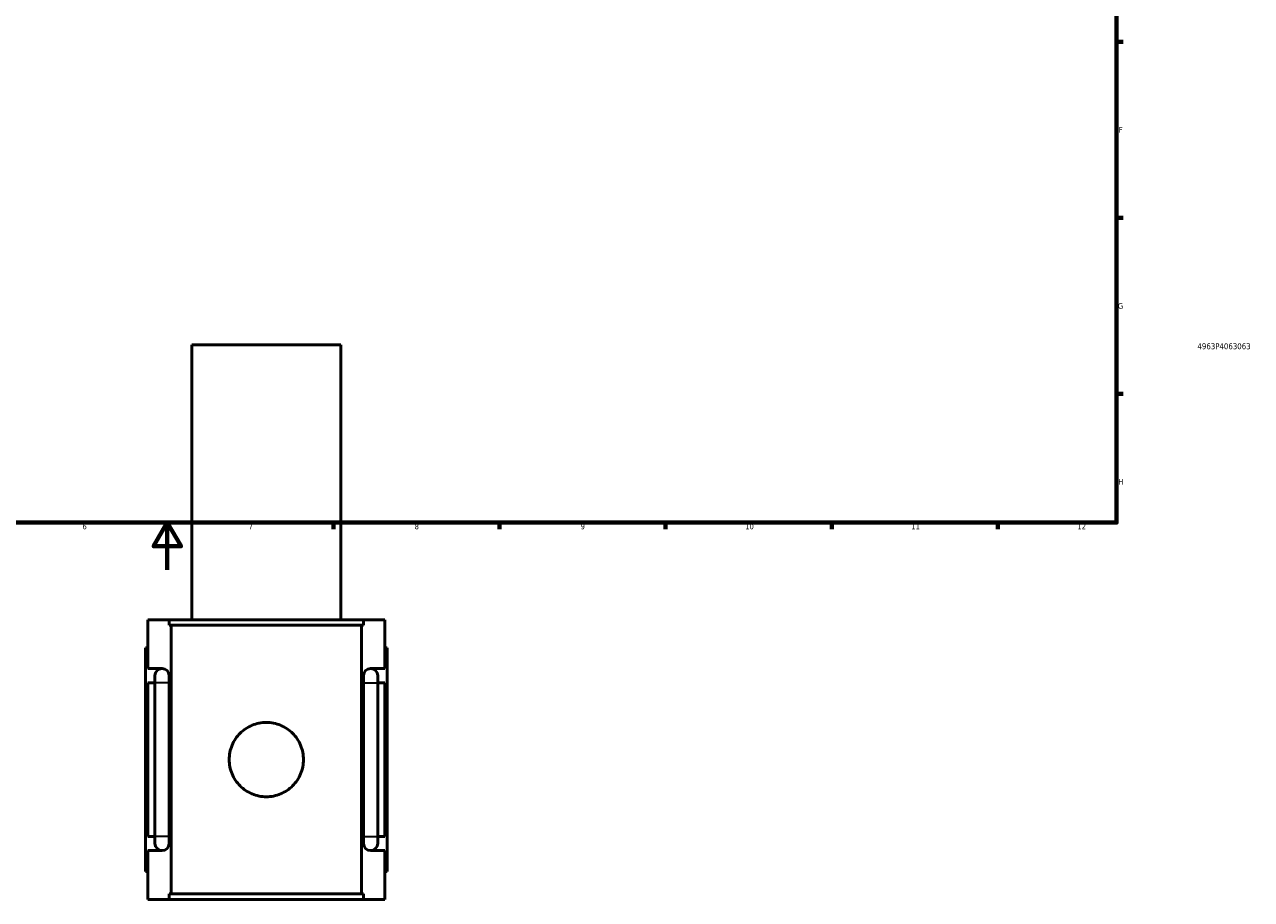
# Model space of a CAD drawing. Header units: millimetres. Extents: x -277 to 997, y -139 to 1145.
# Tile 3 of 6: x 360 to 878, y -139 to 230. Entities that reach past the tile are written whole.
import ezdxf
from ezdxf.enums import TextEntityAlignment as Align

# ---------------------------------------------------------------- set-up
doc = ezdxf.new("R2010")
doc.units = ezdxf.units.MM
for name, color, linetype, lineweight in [('Border (ANSI)', 7, 'Continuous', 70), ('Title (ISO)', 7, 'Continuous', 50), ('Visible (ANSI)', 7, 'Continuous', 50), ('Visible Narrow (ANSI)', 7, 'Continuous', 35)]:
    doc.layers.add(name, color=color, linetype=linetype, lineweight=lineweight)
doc.styles.add('Note Text (ANSI)', font='tahoma.ttf')
doc.styles.add('Note Text (ISO)', font='tahoma.ttf')

# ---------------------------------------------------------------- blocks, each defined once
blk = doc.blocks.new('Borders Default Border')
at = {"layer": 'Border (ANSI)'}
for p, q in [((821, 222.75), (823.8, 222.75)), ((821, 148.5), (823.8, 148.5)), ((821, 74.25), (823.8, 74.25)), ((490.58, 20), (490.58, 17.2)), ((560.67, 20), (560.67, 17.2)), ((630.75, 20), (630.75, 17.2)), ((700.83, 20), (700.83, 17.2)), ((770.92, 20), (770.92, 17.2))]:
    blk.add_line(p, q, dxfattribs=at)
at = {"layer": 'Border (ANSI)', "flags": 128}
for points in [[(20, 20), (20, 574), (821, 574), (821, 20), (20, 20)], [(420.5, 0), (420.5, 20), (414.73, 10), (426.27, 10), (420.5, 20)]]:
    blk.add_lwpolyline(points, dxfattribs=at)
at = {"layer": 'Border (ANSI)', "color": 5, "true_color": 0x0000ff, "char_height": 2.4, "attachment_point": 7, "style": 'Note Text (ANSI)'}
for s, insert in [('F', (821.98, 184.43)), ('G', (821.6, 110.13)), ('H', (821.73, 35.93)), ('6', (384.69, 17.15)), ('7', (454.8, 17.2)), ('8', (524.84, 17.15)), ('9', (594.92, 17.15)), ('10', (664.35, 17.15)), ('11', (734.43, 17.2)), ('12', (804.52, 17.2))]:
    blk.add_mtext(s, dxfattribs=dict(at, insert=insert))
blk = doc.blocks.new('Title Blocks ISO')
at = {"layer": 'Title (ISO)', "color": 232, "true_color": 0xca0064, "style": 'Note Text (ISO)'}
blk.add_attdef('PART_NUMBER_001', (34.16, 73.13), '', height=2.5, dxfattribs=at)
blk.add_attdef('DESCRIPTION', text='', height=2.5, dxfattribs=at).set_placement((34.09, 65.95), align=Align.TOP_LEFT)

msp = doc.modelspace()

# ---------------------------------------------------------------- linework, layer by layer
at = {"layer": 'Visible (ANSI)'}
for p, q in [((493.77, 95.03), (430.77, 95.03)), ((430.77, -20.97), (430.77, 95.03)), ((493.77, -20.97), (493.77, 95.03)), ((412.27, -20.97), (421.25, -20.97)), ((412.27, -41.57), (412.27, -20.97)), ((421.25, -23.33), (421.25, -20.97)), ((503.29, -20.97), (421.25, -20.97)), ((421.25, -23.33), (503.29, -23.33)), ((422.09, -136.61), (422.09, -23.33)), ((502.46, -136.61), (502.46, -23.33)), ((503.29, -20.97), (512.27, -20.97)), ((503.29, -20.97), (503.29, -23.33)), ((512.27, -41.57), (512.27, -20.97)), ((412.27, -32.77), (411.27, -32.77)), ((411.27, -127.17), (411.27, -32.77)), ((512.27, -32.77), (513.27, -32.77)), ((513.27, -127.17), (513.27, -32.77)), ((412.27, -41.57), (418.27, -41.57)), ((415.27, -44.57), (415.27, -47.57)), ((421.27, -47.57), (421.27, -44.57)), ((503.27, -44.57), (503.27, -47.57)), ((506.27, -41.57), (512.27, -41.57)), ((509.27, -47.57), (509.27, -44.57)), ((412.27, -112.37), (412.27, -47.57)), ((415.27, -47.57), (412.27, -47.57)), ((415.27, -112.37), (415.27, -47.57)), ((421.27, -112.37), (421.27, -47.57)), ((503.27, -47.57), (503.27, -112.37)), ((512.27, -47.57), (509.27, -47.57)), ((509.27, -47.57), (509.27, -112.37)), ((512.27, -112.37), (512.27, -47.57)), ((412.27, -112.37), (415.27, -112.37)), ((415.27, -112.37), (415.27, -115.37)), ((421.27, -115.37), (421.27, -112.37)), ((503.27, -112.37), (503.27, -115.37)), ((509.27, -112.37), (512.27, -112.37)), ((509.27, -115.37), (509.27, -112.37)), ((412.27, -138.97), (412.27, -118.37)), ((418.27, -118.37), (412.27, -118.37)), ((512.27, -118.37), (506.27, -118.37)), ((512.27, -138.97), (512.27, -118.37)), ((411.27, -127.17), (412.27, -127.17)), ((513.27, -127.17), (512.27, -127.17)), ((421.25, -138.97), (412.27, -138.97)), ((421.25, -136.61), (503.29, -136.61)), ((421.25, -138.97), (421.25, -136.61)), ((503.29, -138.97), (421.25, -138.97)), ((503.29, -136.61), (503.29, -138.97)), ((512.27, -138.97), (503.29, -138.97))]:
    msp.add_line(p, q, dxfattribs=at)
for centre, start, end in [((418.27, -44.57), 90, 180), ((418.27, -44.57), 0, 90), ((506.27, -44.57), 90, 180), ((506.27, -44.57), 0, 90), ((418.27, -115.37), 180, 270), ((418.27, -115.37), 270, 0), ((506.27, -115.37), 180, 270), ((506.27, -115.37), 270, 0)]:
    msp.add_arc(centre, 3, start, end, dxfattribs=at)
msp.add_open_spline([(477.95, -79.97), (477.95, -80.97), (477.86, -81.99), (477.45, -84.03), (477.15, -85.04), (475.94, -87.93), (474.74, -89.68), (471.98, -92.44), (470.23, -93.64), (467.34, -94.85), (466.33, -95.15), (464.29, -95.55), (463.27, -95.65), (461.28, -95.65), (460.25, -95.55), (458.22, -95.15), (457.21, -94.85), (454.32, -93.64), (452.57, -92.44), (449.8, -89.68), (448.6, -87.93), (447.4, -85.04), (447.09, -84.03), (446.69, -81.99), (446.59, -80.97), (446.59, -78.98), (446.69, -77.95), (447.09, -75.91), (447.4, -74.91), (448.6, -72.01), (449.8, -70.27), (452.57, -67.5), (454.32, -66.3), (457.21, -65.09), (458.22, -64.79), (460.25, -64.39), (461.28, -64.29), (463.27, -64.29), (464.29, -64.39), (466.33, -64.79), (467.34, -65.09), (470.23, -66.3), (471.98, -67.5), (474.74, -70.27), (475.94, -72.01), (477.15, -74.91), (477.45, -75.91), (477.86, -77.95), (477.95, -78.98), (477.95, -79.97)], degree=3, knots=[0, 0, 0, 0, 0.298783, 0.298783, 0.597567, 0.597567, 1.195134, 1.195134, 1.7922, 1.7922, 2.090734, 2.090734, 2.389267, 2.389267, 2.6878, 2.6878, 2.986333, 2.986333, 3.5834, 3.5834, 4.180966, 4.180966, 4.47975, 4.47975, 4.778533, 4.778533, 5.077317, 5.077317, 5.3761, 5.3761, 5.973667, 5.973667, 6.570734, 6.570734, 6.869267, 6.869267, 7.1678, 7.1678, 7.466333, 7.466333, 7.764867, 7.764867, 8.361933, 8.361933, 8.9595, 8.9595, 9.258283, 9.258283, 9.557067, 9.557067, 9.557067, 9.557067], dxfattribs=at)
at = {"layer": 'Visible Narrow (ANSI)'}
for p, q in [((421.24, -47.57), (415.31, -47.57)), ((503.31, -47.57), (509.24, -47.57)), ((421.24, -112.37), (415.31, -112.37)), ((503.31, -112.37), (509.24, -112.37))]:
    msp.add_line(p, q, dxfattribs=at)

# ---------------------------------------------------------------- block references
msp.add_blockref('Borders Default Border', (0, 0))
msp.add_blockref('Title Blocks ISO', (821, 20)).add_auto_attribs({'PART_NUMBER_001': '4963P4063063'})

doc.saveas('drawing.dxf')
